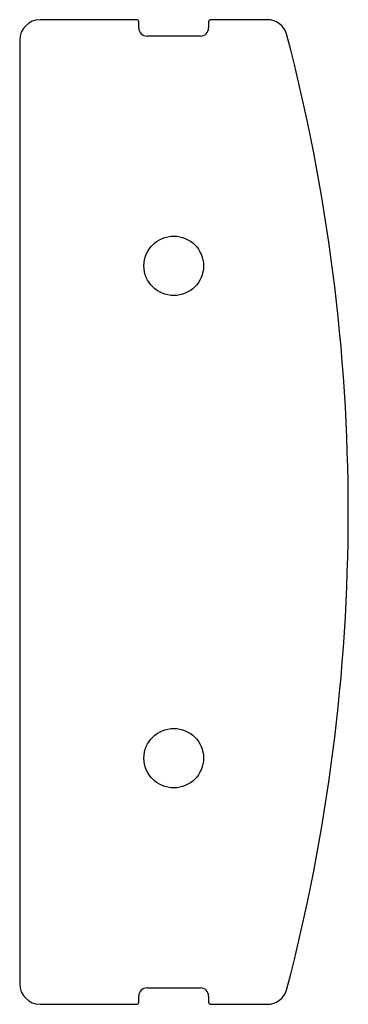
# Model space of a CAD drawing. Header units: millimetres. Extents: x 0 to 800, y -1200 to 1200.
import ezdxf

# ---------------------------------------------------------------- set-up
doc = ezdxf.new("R2010")
doc.units = ezdxf.units.MM

msp = doc.modelspace()

# ---------------------------------------------------------------- linework, layer by layer
at = {"color": 7, "linetype": 'Continuous', "lineweight": 25}
for p, q in [((285, 1200), (50, 1200)), ((290, 1180), (290, 1195)), ((460, 1195), (460, 1180)), ((602.3, 1200), (465, 1200)), ((440, 1160), (310, 1160)), ((0, 1150), (0, -1150)), ((310, -1160), (440, -1160)), ((50, -1200), (285, -1200)), ((290, -1195), (290, -1180)), ((460, -1180), (460, -1195)), ((465, -1200), (602.3, -1200))]:
    msp.add_line(p, q, dxfattribs=at)
for centre in [(375, 600), (375, -600)]:
    msp.add_circle(centre, 72.5, dxfattribs=at)
for centre, radius, start, end in [((602.3, 1150), 50, 14.6401, 90), ((50, 1150), 50, 90, 180), ((285, 1195), 5, 0, 90), ((310, 1180), 20, 180, 270), ((440, 1180), 20, 270, 0), ((465, 1195), 5, 90, 180), ((-3800, 0), 4600, 345.3599, 14.6401), ((50, -1150), 50, 180, 270), ((310, -1180), 20, 90, 180), ((440, -1180), 20, 0, 90), ((602.3, -1150), 50, 270, 345.3599), ((285, -1195), 5, 270, 0), ((465, -1195), 5, 180, 270)]:
    msp.add_arc(centre, radius, start, end, dxfattribs=at)

doc.saveas('drawing.dxf')
